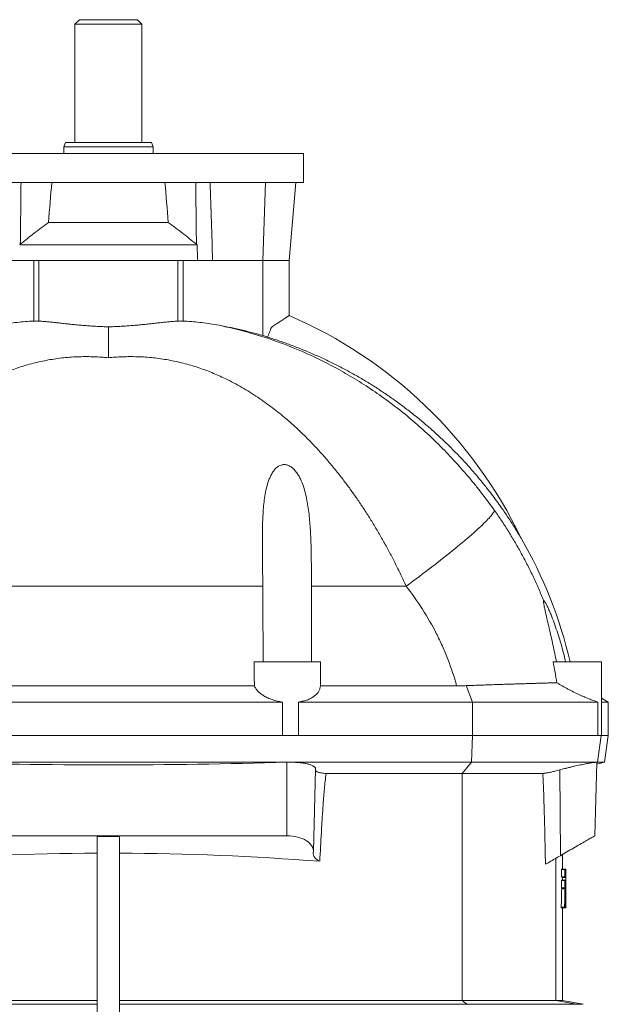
# Model space of a CAD drawing. Header units: millimetres. Extents: x -542 to 561, y 3 to 1490.
# Tile 8 of 8: x 294 to 557, y 1049 to 1490. Entities that reach past the tile are written whole.
import ezdxf

# ---------------------------------------------------------------- set-up
doc = ezdxf.new("R2010")
doc.units = ezdxf.units.MM

msp = doc.modelspace()

# ---------------------------------------------------------------- linework, layer by layer
at = {"color": 7, "linetype": 'Continuous', "lineweight": 15}
for p, q in [((320.47, 1490.34), (318.47, 1488.34)), ((318.47, 1488.34), (318.47, 1435.34)), ((348.47, 1488.34), (318.47, 1488.34)), ((346.47, 1490.34), (320.47, 1490.34)), ((348.47, 1488.34), (346.47, 1490.34)), ((348.47, 1435.34), (348.47, 1488.34)), ((314.2, 1435.34), (313.47, 1433.34)), ((352.74, 1435.34), (314.2, 1435.34)), ((353.47, 1433.34), (352.74, 1435.34)), ((313.47, 1433.34), (313.47, 1430.34)), ((353.47, 1433.34), (313.47, 1433.34)), ((353.47, 1430.34), (353.47, 1433.34)), ((245.97, 1430.34), (333.47, 1430.34)), ((333.47, 1430.34), (420.97, 1430.34)), ((420.97, 1417.34), (420.97, 1430.34)), ((245.97, 1417.34), (333.47, 1417.34)), ((333.47, 1417.34), (420.97, 1417.34)), ((414.47, 1382.34), (417.53, 1417.34)), ((306.63, 1399.34), (360.31, 1399.34)), ((294.02, 1389.61), (293.74, 1389.34)), ((293.74, 1389.34), (373.2, 1389.34)), ((373.2, 1389.34), (372.92, 1389.61)), ((300.01, 1382.34), (286.81, 1382.34)), ((302.36, 1382.34), (300.01, 1382.34)), ((364.58, 1382.34), (366.93, 1382.34)), ((366.93, 1382.34), (380.13, 1382.34)), ((402.74, 1382.34), (380.13, 1382.34)), ((402.74, 1382.34), (414.47, 1382.34)), ((414.47, 1357.66), (414.47, 1382.34)), ((398.81, 1202.34), (428.47, 1202.34)), ((428.47, 1198.94), (428.47, 1202.34)), ((532.76, 1202.34), (554.47, 1202.34)), ((554.47, 1169.34), (554.47, 1202.34)), ((428.47, 1198.94), (428.47, 1191.6)), ((268.06, 1191.6), (398.88, 1191.6)), ((428.47, 1191.6), (489.53, 1191.6)), ((411.52, 1184.34), (255.42, 1184.34)), ((411.52, 1169.34), (411.52, 1184.34)), ((418.63, 1184.34), (418.63, 1169.34)), ((496.58, 1184.34), (418.63, 1184.34)), ((552.8, 1184.34), (496.58, 1184.34)), ((552.8, 1169.34), (552.8, 1184.34)), ((557.47, 1184.34), (554.47, 1186.07)), ((557.47, 1184.34), (554.47, 1184.34)), ((557.47, 1169.34), (557.47, 1184.34)), ((411.52, 1169.34), (255.42, 1169.34)), ((411.52, 1169.34), (418.63, 1169.34)), ((496.58, 1169.34), (418.63, 1169.34)), ((496.58, 1169.34), (552.8, 1169.34)), ((552.8, 1169.34), (554.47, 1169.34)), ((557.47, 1169.34), (554.47, 1169.34)), ((555.78, 1157.34), (557.47, 1169.34)), ((414.89, 1157.34), (252.05, 1157.34)), ((414.89, 1157.34), (413.47, 1157.32)), ((414.89, 1157.34), (496.21, 1157.34)), ((496.21, 1157.34), (552.06, 1157.34)), ((551.42, 1124.34), (552.29, 1157.29)), ((552.06, 1157.34), (552.61, 1157.34)), ((552.26, 1156.4), (555.78, 1157.34)), ((555.78, 1157.34), (552.61, 1157.34)), ((425.31, 1117.4), (426.28, 1154.3)), ((431, 1152.3), (492.06, 1152.3)), ((492.06, 1152.3), (528.11, 1152.3)), ((413.47, 1124.34), (253.47, 1124.34)), ((328.47, 1124.04), (338.47, 1124.04)), ((328.47, 1124.04), (328.47, 1026.79)), ((338.47, 1124.04), (338.47, 1026.79)), ((536.97, 1109.34), (536.97, 1116)), ((536.44, 1109.16), (536.44, 1105.92)), ((536.44, 1109.16), (537.94, 1109.16)), ((536.45, 1109.34), (537.95, 1109.34)), ((537.94, 1109.16), (537.94, 1105.92)), ((537.95, 1109.34), (538.43, 1109.34)), ((536.44, 1105.92), (537.94, 1105.92)), ((536.44, 1104.23), (536.44, 1100.99)), ((536.44, 1104.23), (537.94, 1104.23)), ((536.45, 1105.74), (537.95, 1105.74)), ((536.45, 1104.41), (537.95, 1104.41)), ((536.88, 1105.63), (536.89, 1104.41)), ((536.88, 1105.63), (538.38, 1105.63)), ((537.94, 1104.23), (537.94, 1100.99)), ((537.95, 1105.74), (538.37, 1105.74)), ((537.95, 1104.41), (538.35, 1104.41)), ((536.44, 1100.99), (537.94, 1100.99)), ((536.45, 1100.81), (537.95, 1100.81)), ((536.58, 1100.57), (538.08, 1100.57)), ((537.95, 1100.81), (538.07, 1100.81)), ((538.21, 1098.16), (538.31, 1098.16)), ((538.22, 1097.91), (538.31, 1097.91)), ((538.47, 1092.06), (538.47, 1097.77)), ((536.38, 1092.31), (537.88, 1092.31)), ((536.39, 1092.06), (537.89, 1092.06)), ((536.97, 1050.41), (536.97, 1092.06)), ((537.89, 1092.06), (538.09, 1092.06)), ((538.1, 1092.17), (538.38, 1092.17)), ((538.14, 1092.06), (538.39, 1092.06)), ((538.15, 1094.58), (538.35, 1094.58)), ((538.15, 1094.47), (538.36, 1094.47)), ((538.39, 1092.06), (538.45, 1092.06)), ((538.47, 1092.06), (538.47, 1092.06)), ((174.88, 1050.41), (328.47, 1050.41)), ((338.47, 1050.41), (492.06, 1050.41)), ((533.99, 1050.41), (492.06, 1050.41)), ((536.97, 1050.41), (533.99, 1050.41)), ((546.25, 1048.77), (536.97, 1050.41))]:
    msp.add_line(p, q, dxfattribs=at)
at = {"color": 8, "linetype": 'Continuous', "lineweight": 0}
for p, q in [((403.91, 1417.34), (402.74, 1382.34)), ((300.01, 1355.19), (300.01, 1382.34)), ((302.36, 1382.34), (364.58, 1382.34)), ((302.36, 1355.18), (302.36, 1382.34)), ((364.58, 1355.18), (364.58, 1382.34)), ((366.93, 1355.19), (366.93, 1382.34)), ((402.74, 1348.67), (402.74, 1382.34)), ((264.3, 1236.28), (402.64, 1236.28)), ((424.46, 1236.28), (466.9, 1236.28)), ((496.58, 1184.34), (493.78, 1191.68)), ((496.58, 1184.34), (496.58, 1169.34)), ((496.21, 1157.34), (496.58, 1169.34)), ((552.61, 1157.34), (554.28, 1169.34)), ((413.47, 1124.34), (413.47, 1157.32)), ((492.06, 1152.3), (496.21, 1157.34)), ((552.29, 1157.26), (552.61, 1157.34)), ((535.99, 1115.43), (535.69, 1153.88)), ((492.06, 1050.41), (492.06, 1152.3)), ((533.99, 1050.41), (533.99, 1114.28)), ((172.83, 1048.77), (328.47, 1048.77)), ((338.47, 1048.77), (494.11, 1048.77)), ((494.11, 1048.77), (492.06, 1050.41)), ((543.17, 1048.77), (494.11, 1048.77)), ((543.17, 1048.77), (533.99, 1050.41)), ((546.25, 1048.77), (543.17, 1048.77))]:
    msp.add_line(p, q, dxfattribs=at)
at = {"color": 7, "linetype": 'Continuous', "lineweight": 15, "flags": 128}
for points in [[(406.52, 1352.35), (406.32, 1351.85), (406.12, 1351.33), (405.91, 1350.81), (405.69, 1350.27), (405.47, 1349.72), (405.25, 1349.16), (405.02, 1348.6), (404.8, 1348.02)], [(551.42, 1124.34), (551.41, 1124.34), (551.35, 1124.3), (551.25, 1124.24), (551.09, 1124.15), (550.9, 1124.04), (550.65, 1123.9), (550.36, 1123.73), (550.03, 1123.54), (549.66, 1123.32), (549.25, 1123.09), (548.8, 1122.83), (548.31, 1122.54), (547.78, 1122.24), (547.23, 1121.92), (546.64, 1121.58), (546.03, 1121.23), (545.38, 1120.86), (544.72, 1120.47), (544.04, 1120.08), (543.33, 1119.67), (542.62, 1119.26), (541.89, 1118.84), (541.15, 1118.41), (540.41, 1117.98), (539.66, 1117.55), (538.91, 1117.12), (538.17, 1116.69), (537.43, 1116.27), (536.7, 1115.84), (535.99, 1115.43)], [(535.99, 1115.43), (535.38, 1115.08), (534.77, 1114.73), (534.15, 1114.37), (533.52, 1114.01), (532.9, 1113.65), (532.27, 1113.29), (531.66, 1112.93), (531.05, 1112.58), (530.46, 1112.24), (529.89, 1111.91), (529.33, 1111.59)]]:
    msp.add_lwpolyline(points, dxfattribs=at)
at = {"color": 8, "linetype": 'Continuous', "lineweight": 0, "flags": 128}
for points in [[(506.54, 1270.17), (506.39, 1269.86), (506.19, 1269.52), (505.95, 1269.15), (505.66, 1268.75), (505.32, 1268.32), (504.94, 1267.86), (504.52, 1267.37), (504.05, 1266.84), (503.53, 1266.29), (502.98, 1265.72), (502.38, 1265.11), (501.74, 1264.48), (501.06, 1263.81), (500.33, 1263.13), (499.57, 1262.41), (498.76, 1261.68), (497.92, 1260.91), (497.04, 1260.13), (496.12, 1259.32), (495.16, 1258.49), (494.17, 1257.64), (493.14, 1256.76), (492.08, 1255.87), (490.99, 1254.96), (489.86, 1254.03), (488.71, 1253.08), (487.52, 1252.12), (486.3, 1251.14), (485.06, 1250.14), (483.79, 1249.13), (482.49, 1248.11), (481.17, 1247.08), (479.83, 1246.03), (478.46, 1244.98), (477.08, 1243.91), (475.67, 1242.84), (474.25, 1241.76), (472.81, 1240.67), (471.35, 1239.58), (469.88, 1238.48), (468.39, 1237.38), (466.9, 1236.28)], [(494.22, 1048.66), (494.11, 1048.77)]]:
    msp.add_lwpolyline(points, dxfattribs=at)
at = {"color": 7, "linetype": 'Continuous', "lineweight": 15}
for centre, radius, start, end in [((333.47, 1169.34), 205, 25.5842, 66.7278), ((345.47, 1157.34), 200, 13.0029, 30.1743)]:
    msp.add_arc(centre, radius, start, end, dxfattribs=at)
for centre, major_axis, ratio, start_param, end_param in [((333.47, 1125.17), (0, 411.48), 0.087489, 0.781215, 0.841542), ((333.47, 1125.17), (0, 411.48), 0.087489, 5.441644, 5.50197), ((413.47, 1117.5), (11.84, 0), 0.577416, 6.198015, 7.853982), ((333.47, 701.13), (719.5, 0), 0.57735, 1.577746, 1.702849), ((333.47, 701.13), (719.5, 0), 0.57735, 1.438743, 1.563847), ((433.31, 1116.53), (8.07, 0), 0.577416, 3.056422, 4.0275)]:
    msp.add_ellipse(centre, major_axis=major_axis, ratio=ratio, start_param=start_param, end_param=end_param, dxfattribs=at)
for points, knots in [([(294.34, 1417.34), (294.28, 1412.01), (294.17, 1402.77), (294.06, 1393.52), (294.02, 1389.61)], [0, 0, 0, 0, 0.576227, 1, 1, 1, 1]), ([(372.6, 1417.34), (372.66, 1412.01), (372.77, 1402.77), (372.88, 1393.52), (372.92, 1389.61)], [0, 0, 0, 0, 0.576227, 1, 1, 1, 1]), ([(306.63, 1399.34), (305.55, 1398.57), (303.39, 1397.02), (300.23, 1394.6), (297.1, 1392.13), (295.04, 1390.45), (294.02, 1389.61)], [0, 0, 0, 0, 0.249794, 0.499599, 0.749797, 1, 1, 1, 1]), ([(372.92, 1389.61), (371.9, 1390.45), (369.85, 1392.13), (366.72, 1394.6), (363.55, 1397.02), (361.39, 1398.57), (360.31, 1399.34)], [0, 0, 0, 0, 0.249843, 0.49968, 0.749845, 1, 1, 1, 1]), ([(414.46, 1357.66), (414.46, 1357.65), (414.45, 1357.65), (414.3, 1357.55), (414.06, 1357.39), (413.74, 1357.18), (413.33, 1356.91), (412.83, 1356.58), (412.25, 1356.19), (411.59, 1355.75), (410.85, 1355.26), (410.06, 1354.73), (409.23, 1354.18), (408.37, 1353.6), (407.47, 1353), (406.84, 1352.57), (406.52, 1352.35)], [0, 0, 0, 0, 0.064816, 0.14168, 0.211362, 0.281045, 0.352593, 0.424144, 0.496992, 0.569846, 0.644377, 0.718912, 0.788637, 0.858364, 0.929181, 1, 1, 1, 1]), ([(300.01, 1355.19), (298.76, 1355.12), (296.27, 1354.98), (292.52, 1354.61), (288.79, 1354.15), (286.31, 1353.73), (285.07, 1353.52)], [0, 0, 0, 0, 0.249552, 0.499102, 0.749552, 1, 1, 1, 1]), ([(302.36, 1355.18), (302.19, 1355.19), (301.84, 1355.21), (301.27, 1355.22), (300.66, 1355.21), (300.23, 1355.2), (300.01, 1355.19)], [0, 0, 0, 0, 0.245865, 0.49173, 0.745864, 1, 1, 1, 1]), ([(333.47, 1352.58), (332.62, 1352.61), (330.93, 1352.67), (328.4, 1352.79), (325.87, 1352.95), (323.33, 1353.14), (320.8, 1353.36), (318.34, 1353.59), (315.96, 1353.83), (313.65, 1354.08), (311.37, 1354.33), (309.15, 1354.57), (306.98, 1354.79), (305.14, 1354.96), (303.61, 1355.09), (302.78, 1355.15), (302.36, 1355.18)], [0, 0, 0, 0, 0.074094, 0.148248, 0.222343, 0.298645, 0.375011, 0.451315, 0.525389, 0.599518, 0.673592, 0.749769, 0.826006, 0.902179, 0.951055, 1, 1, 1, 1]), ([(333.47, 1352.58), (334.32, 1352.61), (336.01, 1352.67), (338.54, 1352.79), (341.07, 1352.95), (343.61, 1353.14), (346.14, 1353.36), (348.6, 1353.59), (350.98, 1353.83), (353.29, 1354.08), (355.57, 1354.33), (357.79, 1354.57), (359.96, 1354.79), (361.8, 1354.96), (363.33, 1355.09), (364.16, 1355.15), (364.58, 1355.18)], [0, 0, 0, 0, 0.074094, 0.148248, 0.222343, 0.298645, 0.375011, 0.451315, 0.525389, 0.599518, 0.673592, 0.749769, 0.826006, 0.902179, 0.951055, 1, 1, 1, 1]), ([(333.47, 1338.72), (333.47, 1339.53), (333.47, 1341.16), (333.47, 1343.41), (333.47, 1345.54), (333.47, 1347.52), (333.47, 1349.36), (333.47, 1350.76), (333.47, 1351.82), (333.47, 1352.33), (333.47, 1352.58)], [0, 0, 0, 0, 0.138309, 0.276721, 0.415029, 0.557349, 0.699786, 0.842106, 0.921013, 1, 1, 1, 1]), ([(364.58, 1355.18), (364.75, 1355.19), (365.1, 1355.21), (365.67, 1355.22), (366.28, 1355.21), (366.71, 1355.2), (366.93, 1355.19)], [0, 0, 0, 0, 0.245865, 0.49173, 0.745864, 1, 1, 1, 1]), ([(366.93, 1355.19), (368.18, 1355.12), (370.67, 1354.98), (374.42, 1354.61), (378.15, 1354.15), (380.63, 1353.73), (381.87, 1353.52)], [0, 0, 0, 0, 0.249552, 0.499102, 0.749552, 1, 1, 1, 1]), ([(381.87, 1353.52), (383.62, 1353.19), (387.13, 1352.54), (392.36, 1351.39), (397.57, 1350.12), (401.02, 1349.15), (402.74, 1348.67)], [0, 0, 0, 0, 0.249713, 0.499425, 0.749713, 1, 1, 1, 1]), ([(402.74, 1348.67), (403.09, 1348.57), (403.8, 1348.36), (404.47, 1348.16), (404.81, 1348.06)], [0, 0, 0, 0, 0.499134, 1, 1, 1, 1]), ([(518.37, 1257.87), (518.36, 1257.89), (518.34, 1257.91), (518.25, 1258.08), (518.11, 1258.31), (517.9, 1258.66), (517.56, 1259.23), (517.13, 1259.96), (516.58, 1260.85), (516.02, 1261.76), (515.18, 1263.12), (514.04, 1264.91), (512.58, 1267.14), (511.08, 1269.37), (509.36, 1271.85), (507.41, 1274.57), (505.21, 1277.52), (502.64, 1280.84), (499.66, 1284.52), (496.25, 1288.51), (492.73, 1292.43), (489.1, 1296.25), (485.37, 1299.98), (481.55, 1303.61), (477.62, 1307.14), (473.54, 1310.63), (469.29, 1314.07), (464.88, 1317.44), (460.37, 1320.7), (455.76, 1323.83), (451.06, 1326.85), (446.26, 1329.74), (441.38, 1332.49), (436.43, 1335.12), (431.37, 1337.62), (426.21, 1339.99), (420.94, 1342.23), (415.62, 1344.32), (410.24, 1346.27), (406.61, 1347.44), (404.8, 1348.02)], [0, 0, 0, 0, 0.003731, 0.006226, 0.008791, 0.013334, 0.017983, 0.025659, 0.033346, 0.041199, 0.049053, 0.067347, 0.08566, 0.103989, 0.122305, 0.147051, 0.171803, 0.196551, 0.231646, 0.266754, 0.301865, 0.336961, 0.372047, 0.407145, 0.442243, 0.477329, 0.514205, 0.551094, 0.587984, 0.624859, 0.661984, 0.699131, 0.736285, 0.773432, 0.810556, 0.84843, 0.886326, 0.92423, 0.962127, 1, 1, 1, 1]), ([(402.64, 1236.28), (402.63, 1238.78), (402.61, 1241.28), (402.56, 1246.25), (402.52, 1248.73), (402.48, 1253.69), (402.46, 1256.16), (402.49, 1261.08), (402.53, 1263.53), (402.72, 1268.37), (402.87, 1270.78), (403.25, 1274.34), (403.4, 1275.53), (403.78, 1277.88), (404, 1279.05), (404.55, 1281.35), (404.87, 1282.48), (405.46, 1284.13), (405.68, 1284.67), (406.03, 1285.47), (406.16, 1285.74), (406.43, 1286.26), (406.57, 1286.52), (407.01, 1287.28), (407.33, 1287.77), (408.05, 1288.69), (408.45, 1289.12), (409.14, 1289.7), (409.39, 1289.88), (409.9, 1290.2), (410.17, 1290.35), (410.74, 1290.59), (411.03, 1290.68), (411.49, 1290.77), (411.64, 1290.8), (411.95, 1290.83), (412.11, 1290.84), (412.59, 1290.84), (412.9, 1290.8), (413.36, 1290.7), (413.52, 1290.66), (413.83, 1290.57), (413.97, 1290.52), (414.41, 1290.34), (414.69, 1290.19), (415.23, 1289.87), (415.49, 1289.69), (416.23, 1289.11), (416.67, 1288.68), (417.48, 1287.74), (417.85, 1287.25), (418.52, 1286.23), (418.82, 1285.71), (419.39, 1284.64), (419.65, 1284.09), (420.38, 1282.42), (420.78, 1281.29), (421.49, 1279), (421.79, 1277.84), (422.32, 1275.5), (422.55, 1274.32), (422.95, 1271.94), (423.12, 1270.74), (423.42, 1268.33), (423.55, 1267.11), (423.87, 1263.46), (424.02, 1261.02), (424.24, 1256.12), (424.31, 1253.66), (424.4, 1248.72), (424.42, 1246.24), (424.45, 1241.28), (424.46, 1238.78), (424.46, 1236.28)], [0, 0, 0, 0, 0.0625, 0.0625, 0.125, 0.125, 0.1875, 0.1875, 0.25, 0.25, 0.3125, 0.3125, 0.34375, 0.34375, 0.375, 0.375, 0.40625, 0.40625, 0.421875, 0.421875, 0.429687, 0.429687, 0.4375, 0.4375, 0.453125, 0.453125, 0.46875, 0.46875, 0.476562, 0.476562, 0.484375, 0.484375, 0.492187, 0.492187, 0.496094, 0.496094, 0.5, 0.5, 0.507812, 0.507812, 0.511719, 0.511719, 0.515625, 0.515625, 0.523437, 0.523437, 0.53125, 0.53125, 0.546875, 0.546875, 0.5625, 0.5625, 0.578125, 0.578125, 0.59375, 0.59375, 0.625, 0.625, 0.65625, 0.65625, 0.6875, 0.6875, 0.71875, 0.71875, 0.75, 0.75, 0.8125, 0.8125, 0.875, 0.875, 0.9375, 0.9375, 1, 1, 1, 1]), ([(534.23, 1202.34), (533.74, 1204.9), (533.21, 1207.44), (532.39, 1211.22), (532.11, 1212.48), (531.55, 1214.98), (531.26, 1216.22), (530.69, 1218.67), (530.41, 1219.9), (529.85, 1222.29), (529.58, 1223.46), (529.2, 1225.16), (529.08, 1225.72), (528.85, 1226.79), (528.75, 1227.3), (528.62, 1228.01), (528.59, 1228.24), (528.52, 1228.66), (528.5, 1228.86), (528.47, 1229.2), (528.47, 1229.35), (528.48, 1229.52), (528.49, 1229.57), (528.51, 1229.65), (528.52, 1229.68), (528.54, 1229.69)], [0, 0, 0, 0, 0.25, 0.25, 0.375, 0.375, 0.5, 0.5, 0.625, 0.625, 0.75, 0.75, 0.8125, 0.8125, 0.875, 0.875, 0.90625, 0.90625, 0.9375, 0.9375, 0.96875, 0.96875, 0.984375, 0.984375, 1, 1, 1, 1]), ([(538.35, 1202.34), (537.73, 1204.99), (537.05, 1207.62), (535.93, 1211.54), (535.54, 1212.84), (534.72, 1215.42), (534.3, 1216.7), (533.43, 1219.24), (532.97, 1220.48), (532.27, 1222.31), (532.04, 1222.91), (531.56, 1224.1), (531.31, 1224.68), (530.82, 1225.82), (530.57, 1226.37), (530.21, 1227.15), (530.09, 1227.4), (529.84, 1227.89), (529.72, 1228.12), (529.49, 1228.56), (529.37, 1228.76), (529.15, 1229.12), (529.05, 1229.28), (528.86, 1229.52), (528.78, 1229.62), (528.64, 1229.72), (528.58, 1229.73), (528.54, 1229.69)], [0, 0, 0, 0, 0.25, 0.25, 0.375, 0.375, 0.5, 0.5, 0.625, 0.625, 0.6875, 0.6875, 0.75, 0.75, 0.8125, 0.8125, 0.84375, 0.84375, 0.875, 0.875, 0.90625, 0.90625, 0.9375, 0.9375, 0.96875, 0.96875, 1, 1, 1, 1]), ([(534.4, 1192.99), (534.12, 1192.98), (533.57, 1192.96), (532.44, 1192.93), (530.97, 1192.89), (529.08, 1192.83), (527.04, 1192.77), (524.83, 1192.71), (522.49, 1192.64), (519.99, 1192.56), (517.35, 1192.48), (514.57, 1192.39), (511.67, 1192.3), (508.66, 1192.2), (505.56, 1192.1), (502.52, 1191.99), (499.56, 1191.89), (496.7, 1191.79), (494.75, 1191.72), (493.78, 1191.68)], [0, 0, 0, 0, 0.036197, 0.072394, 0.135453, 0.198705, 0.262058, 0.325413, 0.38867, 0.451732, 0.515468, 0.579397, 0.643426, 0.707458, 0.771394, 0.835134, 0.890079, 0.945054, 1, 1, 1, 1]), ([(552.8, 1184.34), (552.35, 1184.47), (551.83, 1184.64), (550.95, 1184.95), (550.64, 1185.06), (549.98, 1185.31), (549.64, 1185.44), (548.57, 1185.86), (547.82, 1186.16), (546.64, 1186.67), (546.23, 1186.85), (545.41, 1187.22), (544.99, 1187.4), (543.73, 1187.98), (542.88, 1188.39), (541.58, 1189.03), (541.14, 1189.25), (540.27, 1189.69), (539.84, 1189.92), (538.55, 1190.6), (537.7, 1191.06), (536.44, 1191.78), (536.02, 1192.02), (535.2, 1192.5), (534.8, 1192.75), (534.4, 1192.99)], [0, 0, 0, 0, 0.125, 0.125, 0.1875, 0.1875, 0.25, 0.25, 0.375, 0.375, 0.4375, 0.4375, 0.5, 0.5, 0.625, 0.625, 0.6875, 0.6875, 0.75, 0.75, 0.875, 0.875, 0.9375, 0.9375, 1, 1, 1, 1]), ([(398.88, 1191.6), (399.04, 1191.2), (399.26, 1190.8), (399.79, 1190), (400.1, 1189.61), (400.81, 1188.85), (401.22, 1188.49), (401.9, 1187.95), (402.13, 1187.78), (402.64, 1187.43), (402.9, 1187.26), (403.72, 1186.77), (404.31, 1186.47), (405.56, 1185.9), (406.22, 1185.64), (407.28, 1185.28), (407.65, 1185.17), (408.39, 1184.96), (408.77, 1184.86), (409.92, 1184.6), (410.7, 1184.45), (411.52, 1184.34)], [0, 0, 0, 0, 0.125, 0.125, 0.25, 0.25, 0.375, 0.375, 0.4375, 0.4375, 0.5, 0.5, 0.625, 0.625, 0.75, 0.75, 0.8125, 0.8125, 0.875, 0.875, 1, 1, 1, 1]), ([(418.63, 1184.34), (419.4, 1184.45), (420.13, 1184.6), (421.52, 1184.95), (422.17, 1185.16), (423.41, 1185.63), (423.98, 1185.9), (425.01, 1186.47), (425.48, 1186.77), (426.75, 1187.76), (427.38, 1188.47), (427.91, 1189.43), (428.01, 1189.62), (428.17, 1190.01), (428.24, 1190.21), (428.4, 1190.8), (428.46, 1191.2), (428.47, 1191.6)], [0, 0, 0, 0, 0.125, 0.125, 0.25, 0.25, 0.375, 0.375, 0.5, 0.5, 0.75, 0.75, 0.8125, 0.8125, 0.875, 0.875, 1, 1, 1, 1]), ([(489.53, 1191.6), (490.25, 1191.61), (491.67, 1191.61), (493.08, 1191.66), (493.78, 1191.68)], [0, 0, 0, 0, 0.49964, 1, 1, 1, 1]), ([(253.47, 1157.32), (280.13, 1156.54), (306.8, 1156.15), (360.14, 1156.15), (386.81, 1156.54), (413.47, 1157.32)], [0, 0, 0, 0, 0.5, 0.5, 1, 1, 1, 1]), ([(426.27, 1154.3), (426.27, 1154.31), (426.29, 1154.43), (426.23, 1154.64), (426.09, 1154.93), (425.84, 1155.21), (425.5, 1155.48), (425.07, 1155.74), (424.54, 1155.98), (423.93, 1156.21), (423.25, 1156.42), (422.51, 1156.61), (421.68, 1156.79), (420.8, 1156.94), (419.88, 1157.06), (418.92, 1157.17), (417.91, 1157.25), (416.9, 1157.3), (415.89, 1157.34), (415.22, 1157.34), (414.89, 1157.34)], [0, 0, 0, 0, 0.0104, 0.069484, 0.130261, 0.191038, 0.250213, 0.309387, 0.370346, 0.431304, 0.489334, 0.547363, 0.607196, 0.667027, 0.723132, 0.779235, 0.837066, 0.894896, 0.947275, 1, 1, 1, 1]), ([(552.06, 1157.34), (551.97, 1157.34), (551.8, 1157.34), (551.39, 1157.29), (550.83, 1157.22), (550.11, 1157.12), (549.26, 1156.98), (548.3, 1156.8), (547.23, 1156.6), (546.07, 1156.37), (544.82, 1156.11), (543.51, 1155.83), (542.14, 1155.52), (540.73, 1155.19), (539.3, 1154.84), (537.97, 1154.5), (536.77, 1154.18), (536.05, 1153.98), (535.69, 1153.88)], [0, 0, 0, 0, 0.054847, 0.109693, 0.173614, 0.237737, 0.301662, 0.36603, 0.4306, 0.494975, 0.56053, 0.626287, 0.69185, 0.759053, 0.826463, 0.893672, 0.946836, 1, 1, 1, 1]), ([(552.26, 1157.29), (552.27, 1157.3), (552.29, 1157.32), (552.21, 1157.34), (552.11, 1157.34), (552.06, 1157.34)], [0, 0, 0, 0, 0.24929, 0.623644, 1, 1, 1, 1]), ([(431, 1152.3), (430.64, 1152.33), (429.91, 1152.38), (428.93, 1152.52), (428.07, 1152.7), (427.35, 1152.91), (426.8, 1153.17), (426.41, 1153.44), (426.31, 1153.63), (426.26, 1153.72)], [0, 0, 0, 0, 0.143338, 0.286691, 0.430112, 0.573554, 0.720159, 0.866784, 1, 1, 1, 1]), ([(535.69, 1153.88), (535.34, 1153.79), (534.66, 1153.6), (533.67, 1153.35), (532.76, 1153.13), (531.95, 1152.95), (531.16, 1152.78), (530.4, 1152.63), (529.69, 1152.51), (529.07, 1152.41), (528.54, 1152.34), (528.25, 1152.32), (528.11, 1152.3)], [0, 0, 0, 0, 0.12923, 0.258455, 0.357433, 0.456735, 0.555694, 0.652514, 0.749661, 0.846459, 0.923231, 1, 1, 1, 1]), ([(431, 1152.3), (430.86, 1151.17), (430.58, 1148.9), (430.16, 1144.36), (429.72, 1138.8), (429.28, 1132.23), (428.76, 1123.65), (428.43, 1117.21), (428.21, 1112.92)], [0, 0, 0, 0, 0.086679, 0.173366, 0.346915, 0.510174, 0.673435, 1, 1, 1, 1]), ([(529.33, 1111.59), (529.23, 1116.31), (529.09, 1123.24), (528.86, 1132.39), (528.68, 1138.3), (528.52, 1143.46), (528.35, 1147.89), (528.19, 1150.83), (528.11, 1152.3)], [0, 0, 0, 0, 0.3472097, 0.51035, 0.6734892, 0.7823367, 0.8911822, 1, 1, 1, 1]), ([(536.45, 1109.34), (536.45, 1109.34), (536.45, 1109.34), (536.45, 1109.32), (536.44, 1109.31), (536.44, 1109.26), (536.44, 1109.21), (536.44, 1109.16)], [0, 0, 0, 0, 0.25, 0.25, 0.5, 0.5, 1, 1, 1, 1]), ([(537.95, 1109.34), (537.95, 1109.34), (537.95, 1109.34), (537.94, 1109.32), (537.94, 1109.29), (537.94, 1109.26), (537.94, 1109.23), (537.94, 1109.2), (537.94, 1109.17), (537.94, 1109.16)], [0, 0, 0, 0, 0.170804, 0.333857, 0.500564, 0.624126, 0.750465, 0.873276, 1, 1, 1, 1]), ([(538.43, 1109.23), (538.43, 1109.24), (538.43, 1109.26), (538.43, 1109.29), (538.43, 1109.32), (538.43, 1109.34), (538.43, 1109.34), (538.43, 1109.34)], [0, 0, 0, 0, 0.170066, 0.334554, 0.499668, 0.747712, 1, 1, 1, 1]), ([(536.44, 1105.92), (536.44, 1105.9), (536.44, 1105.87), (536.44, 1105.83), (536.44, 1105.81), (536.45, 1105.76), (536.45, 1105.74), (536.45, 1105.74)], [0, 0, 0, 0, 0.25, 0.25, 0.5, 0.5, 1, 1, 1, 1]), ([(536.45, 1104.41), (536.45, 1104.41), (536.45, 1104.41), (536.45, 1104.39), (536.44, 1104.38), (536.44, 1104.33), (536.44, 1104.28), (536.44, 1104.23)], [0, 0, 0, 0, 0.25, 0.25, 0.5, 0.5, 1, 1, 1, 1]), ([(537.94, 1105.92), (537.94, 1105.91), (537.94, 1105.88), (537.94, 1105.83), (537.94, 1105.8), (537.94, 1105.77), (537.94, 1105.76), (537.95, 1105.74), (537.95, 1105.74), (537.95, 1105.74)], [0, 0, 0, 0, 0.169956, 0.332415, 0.498905, 0.62259, 0.749293, 0.872632, 1, 1, 1, 1]), ([(537.95, 1104.41), (537.95, 1104.41), (537.95, 1104.41), (537.94, 1104.39), (537.94, 1104.37), (537.94, 1104.33), (537.94, 1104.3), (537.94, 1104.27), (537.94, 1104.25), (537.94, 1104.23)], [0, 0, 0, 0, 0.170804, 0.333857, 0.500564, 0.624126, 0.750465, 0.873276, 1, 1, 1, 1]), ([(538.35, 1104.3), (538.35, 1104.31), (538.35, 1104.34), (538.35, 1104.36), (538.35, 1104.39), (538.35, 1104.41), (538.35, 1104.41), (538.35, 1104.41)], [0, 0, 0, 0, 0.170066, 0.334554, 0.499668, 0.747712, 1, 1, 1, 1]), ([(538.37, 1105.74), (538.37, 1105.74), (538.37, 1105.74), (538.38, 1105.73), (538.38, 1105.71), (538.38, 1105.68), (538.38, 1105.65), (538.38, 1105.63)], [0, 0, 0, 0, 0.170736, 0.335662, 0.500931, 0.748641, 1, 1, 1, 1]), ([(536.44, 1100.99), (536.44, 1100.97), (536.44, 1100.95), (536.44, 1100.9), (536.44, 1100.88), (536.45, 1100.83), (536.45, 1100.81), (536.45, 1100.81)], [0, 0, 0, 0, 0.25, 0.25, 0.5, 0.5, 1, 1, 1, 1]), ([(536.57, 1100.81), (536.57, 1100.81), (536.57, 1100.81), (536.58, 1100.78), (536.58, 1100.76), (536.58, 1100.69), (536.58, 1100.62), (536.58, 1100.57)], [0, 0, 0, 0, 0.25, 0.25, 0.5, 0.5, 1, 1, 1, 1]), ([(537.94, 1100.99), (537.94, 1100.98), (537.94, 1100.95), (537.94, 1100.9), (537.94, 1100.87), (537.94, 1100.84), (537.94, 1100.83), (537.95, 1100.82), (537.95, 1100.81), (537.95, 1100.81)], [0, 0, 0, 0, 0.169956, 0.332415, 0.498905, 0.62259, 0.749293, 0.872632, 1, 1, 1, 1]), ([(538.07, 1100.81), (538.07, 1100.81), (538.07, 1100.81), (538.07, 1100.79), (538.08, 1100.74), (538.08, 1100.67), (538.08, 1100.61), (538.08, 1100.58), (538.08, 1100.57)], [0, 0, 0, 0, 0.1274279, 0.2515187, 0.5007851, 0.7494901, 0.8727157, 1, 1, 1, 1]), ([(538.26, 1100.95), (538.26, 1100.98), (538.26, 1101.01), (538.26, 1101.05), (538.26, 1101.06), (538.27, 1101.06), (538.27, 1101.05), (538.27, 1101.01), (538.27, 1100.98), (538.27, 1100.95)], [0, 0, 0, 0, 0.25, 0.25, 0.5, 0.5, 0.75, 0.75, 1, 1, 1, 1]), ([(538.22, 1097.91), (538.22, 1097.91), (538.22, 1097.94), (538.21, 1098.02), (538.21, 1098.05), (538.21, 1098.1), (538.21, 1098.13), (538.21, 1098.16)], [0, 0, 0, 0, 0.5, 0.5, 0.75, 0.75, 1, 1, 1, 1]), ([(538.31, 1098.16), (538.31, 1098.11), (538.31, 1098.04), (538.31, 1097.97), (538.31, 1097.95), (538.31, 1097.92), (538.31, 1097.91), (538.31, 1097.91)], [0, 0, 0, 0, 0.5, 0.5, 0.75, 0.75, 1, 1, 1, 1]), ([(538.47, 1097.8), (538.47, 1097.79), (538.47, 1097.77), (538.47, 1097.77), (538.47, 1097.77), (538.47, 1097.8), (538.47, 1097.83), (538.47, 1097.86), (538.47, 1097.88)], [0, 0, 0, 0, 0.165704, 0.333727, 0.49945, 0.66731, 0.831052, 1, 1, 1, 1]), ([(536.38, 1092.31), (536.38, 1092.28), (536.38, 1092.25), (536.38, 1092.2), (536.38, 1092.17), (536.38, 1092.09), (536.39, 1092.06), (536.39, 1092.06)], [0, 0, 0, 0, 0.25, 0.25, 0.5, 0.5, 1, 1, 1, 1]), ([(537.88, 1092.31), (537.88, 1092.3), (537.88, 1092.27), (537.88, 1092.21), (537.88, 1092.14), (537.88, 1092.09), (537.89, 1092.07), (537.89, 1092.06), (537.89, 1092.06)], [0, 0, 0, 0, 0.126827, 0.25036, 0.499066, 0.748332, 0.872113, 1, 1, 1, 1]), ([(538.09, 1092.06), (538.09, 1092.06), (538.09, 1092.06), (538.09, 1092.08), (538.1, 1092.09), (538.1, 1092.13), (538.1, 1092.16), (538.1, 1092.17)], [0, 0, 0, 0, 0.1707364, 0.3356615, 0.5009306, 0.7486409, 1, 1, 1, 1]), ([(538.15, 1094.47), (538.15, 1094.48), (538.15, 1094.5), (538.15, 1094.53), (538.15, 1094.56), (538.15, 1094.58), (538.15, 1094.58), (538.15, 1094.58)], [0, 0, 0, 0, 0.1700662, 0.3345544, 0.4996681, 0.7477116, 1, 1, 1, 1]), ([(538.35, 1094.58), (538.35, 1094.58), (538.36, 1094.58), (538.36, 1094.57), (538.36, 1094.55), (538.36, 1094.52), (538.36, 1094.49), (538.36, 1094.47)], [0, 0, 0, 0, 0.1707364, 0.3356615, 0.5009306, 0.7486409, 1, 1, 1, 1]), ([(538.38, 1092.17), (538.38, 1092.16), (538.38, 1092.14), (538.39, 1092.11), (538.39, 1092.09), (538.39, 1092.07), (538.39, 1092.06), (538.39, 1092.06)], [0, 0, 0, 0, 0.1700662, 0.3345544, 0.4996681, 0.7477116, 1, 1, 1, 1]), ([(538.45, 1092.06), (538.45, 1092.06), (538.45, 1092.07), (538.45, 1092.09), (538.45, 1092.14), (538.45, 1092.21), (538.45, 1092.27), (538.45, 1092.3), (538.45, 1092.31)], [0, 0, 0, 0, 0.1274279, 0.2515187, 0.5007851, 0.7494901, 0.8727157, 1, 1, 1, 1]), ([(538.46, 1092.17), (538.46, 1092.16), (538.46, 1092.14), (538.47, 1092.11), (538.47, 1092.09), (538.47, 1092.07), (538.47, 1092.06), (538.47, 1092.06)], [0, 0, 0, 0, 0.170066, 0.334554, 0.499668, 0.747712, 1, 1, 1, 1])]:
    msp.add_open_spline(points, degree=3, knots=knots, dxfattribs=at)
for points in [[(379.05, 1417.34), (379.5, 1405.68), (379.84, 1394.01), (380.13, 1382.34)], [(373.51, 1382.34), (373.41, 1384.68), (373.3, 1387.01), (373.2, 1389.34)], [(402.84, 1202.34), (402.76, 1213.66), (402.7, 1224.97), (402.64, 1236.28)], [(424.46, 1236.28), (424.47, 1224.97), (424.47, 1213.66), (424.46, 1202.34)], [(398.88, 1191.6), (398.86, 1195.18), (398.83, 1198.76), (398.81, 1202.34)], [(534.4, 1192.99), (533.9, 1196.12), (533.35, 1199.24), (532.76, 1202.34)], [(538.47, 1097.88), (538.47, 1101.66), (538.46, 1105.45), (538.43, 1109.23)], [(536.87, 1105.74), (536.88, 1105.74), (536.88, 1105.7), (536.88, 1105.63)], [(538.45, 1092.31), (538.43, 1096.31), (538.4, 1100.31), (538.35, 1104.3)], [(538.38, 1105.63), (538.43, 1101.15), (538.45, 1096.66), (538.46, 1092.17)], [(536.58, 1100.57), (536.52, 1097.81), (536.45, 1095.06), (536.38, 1092.31)], [(538.08, 1100.57), (538.02, 1097.81), (537.95, 1095.06), (537.88, 1092.31)], [(538.21, 1098.16), (538.23, 1099.09), (538.25, 1100.02), (538.26, 1100.95)], [(538.27, 1100.95), (538.29, 1100.02), (538.3, 1099.09), (538.31, 1098.16)], [(538.1, 1092.17), (538.11, 1092.94), (538.13, 1093.71), (538.15, 1094.47)], [(538.36, 1094.47), (538.37, 1093.71), (538.38, 1092.94), (538.38, 1092.17)]]:
    msp.add_open_spline(points, degree=3, dxfattribs=at)
at = {"color": 8, "linetype": 'Continuous', "lineweight": 0}
for points, knots in [([(381.87, 1353.52), (385.04, 1352.88), (388.18, 1352.17), (394.41, 1350.59), (397.51, 1349.73), (406.71, 1346.9), (412.68, 1344.72), (424.36, 1339.8), (430.06, 1337.06), (438.42, 1332.53), (441.17, 1330.94), (446.61, 1327.63), (449.31, 1325.91), (457.28, 1320.51), (462.39, 1316.68), (472.23, 1308.57), (476.95, 1304.29), (486.04, 1295.29), (490.4, 1290.56), (495.63, 1284.38), (496.66, 1283.13), (498.71, 1280.6), (499.72, 1279.32), (502.72, 1275.45), (504.66, 1272.83), (506.54, 1270.17)], [0, 0, 0, 0, 0.0625, 0.0625, 0.125, 0.125, 0.25, 0.25, 0.375, 0.375, 0.4375, 0.4375, 0.5, 0.5, 0.625, 0.625, 0.75, 0.75, 0.875, 0.875, 0.90625, 0.90625, 0.9375, 0.9375, 1, 1, 1, 1]), ([(200.04, 1236.28), (200.84, 1238.01), (202.43, 1241.46), (204.91, 1246.48), (207.44, 1251.37), (210.02, 1256.11), (212.69, 1260.78), (215.46, 1265.39), (218.32, 1269.92), (221.27, 1274.37), (224.32, 1278.74), (227.53, 1283.12), (230.92, 1287.49), (234.5, 1291.85), (238.19, 1296.08), (241.96, 1300.14), (245.79, 1304.03), (249.7, 1307.74), (253.39, 1311.01), (256.83, 1313.86), (259.98, 1316.35), (263.21, 1318.73), (266.56, 1321.05), (270.04, 1323.31), (273.65, 1325.47), (277.35, 1327.52), (280.84, 1329.28), (284.1, 1330.78), (287.12, 1332.07), (290.18, 1333.26), (293.32, 1334.36), (296.53, 1335.37), (299.81, 1336.28), (303.14, 1337.07), (306.52, 1337.75), (309.95, 1338.31), (313.42, 1338.74), (316.92, 1339.04), (320.42, 1339.21), (323.83, 1339.26), (327.12, 1339.18), (330.31, 1339.01), (332.42, 1338.82), (333.47, 1338.72)], [0, 0, 0, 0, 0.031036, 0.062072, 0.091415, 0.120775, 0.150134, 0.179478, 0.208818, 0.238172, 0.267527, 0.296867, 0.328335, 0.359821, 0.391307, 0.422775, 0.453388, 0.484009, 0.514622, 0.537586, 0.56056, 0.583532, 0.606495, 0.630592, 0.654703, 0.67881, 0.702902, 0.72139, 0.739888, 0.758383, 0.776868, 0.795764, 0.814676, 0.833585, 0.852477, 0.871545, 0.890647, 0.90976, 0.92886, 0.947927, 0.965282, 0.982644, 1, 1, 1, 1]), ([(466.9, 1236.28), (466.1, 1238.01), (464.51, 1241.46), (462.03, 1246.48), (459.5, 1251.37), (456.92, 1256.11), (454.25, 1260.78), (451.48, 1265.39), (448.62, 1269.92), (445.67, 1274.37), (442.62, 1278.74), (439.41, 1283.12), (436.02, 1287.49), (432.44, 1291.85), (428.75, 1296.08), (424.98, 1300.14), (421.15, 1304.03), (417.24, 1307.74), (413.55, 1311.01), (410.11, 1313.86), (406.96, 1316.35), (403.73, 1318.73), (400.38, 1321.05), (396.9, 1323.31), (393.29, 1325.47), (389.59, 1327.52), (386.1, 1329.28), (382.84, 1330.78), (379.82, 1332.07), (376.76, 1333.26), (373.62, 1334.36), (370.41, 1335.37), (367.13, 1336.28), (363.8, 1337.07), (360.42, 1337.75), (356.99, 1338.31), (353.52, 1338.74), (350.02, 1339.04), (346.52, 1339.21), (343.11, 1339.26), (339.82, 1339.18), (336.63, 1339.01), (334.52, 1338.82), (333.47, 1338.72)], [0, 0, 0, 0, 0.031036, 0.062072, 0.091415, 0.120775, 0.150134, 0.179478, 0.208818, 0.238172, 0.267527, 0.296867, 0.328335, 0.359821, 0.391307, 0.422775, 0.453388, 0.484009, 0.514622, 0.537586, 0.56056, 0.583532, 0.606495, 0.630592, 0.654703, 0.67881, 0.702902, 0.72139, 0.739888, 0.758383, 0.776868, 0.795764, 0.814676, 0.833585, 0.852477, 0.871545, 0.890647, 0.90976, 0.92886, 0.947927, 0.965282, 0.982644, 1, 1, 1, 1]), ([(506.54, 1270.17), (507.63, 1268.6), (509.81, 1265.46), (512.9, 1260.64), (515.86, 1255.73), (518.69, 1250.71), (521.39, 1245.59), (523.94, 1240.37), (526.34, 1235.07), (527.81, 1231.49), (528.54, 1229.69)], [0, 0, 0, 0, 0.124102, 0.248257, 0.372411, 0.496512, 0.622356, 0.748256, 0.874157, 1, 1, 1, 1]), ([(489.53, 1191.6), (488.42, 1195.64), (487.1, 1199.63), (485.19, 1204.55), (484.79, 1205.54), (483.97, 1207.49), (483.56, 1208.45), (482.26, 1211.34), (481.36, 1213.23), (478.5, 1218.84), (476.42, 1222.47), (471.92, 1229.53), (469.49, 1232.95), (466.9, 1236.28)], [0, 0, 0, 0, 0.25, 0.25, 0.3125, 0.3125, 0.375, 0.375, 0.5, 0.5, 0.75, 0.75, 1, 1, 1, 1])]:
    msp.add_open_spline(points, degree=3, knots=knots, dxfattribs=at)

doc.saveas('drawing.dxf')
